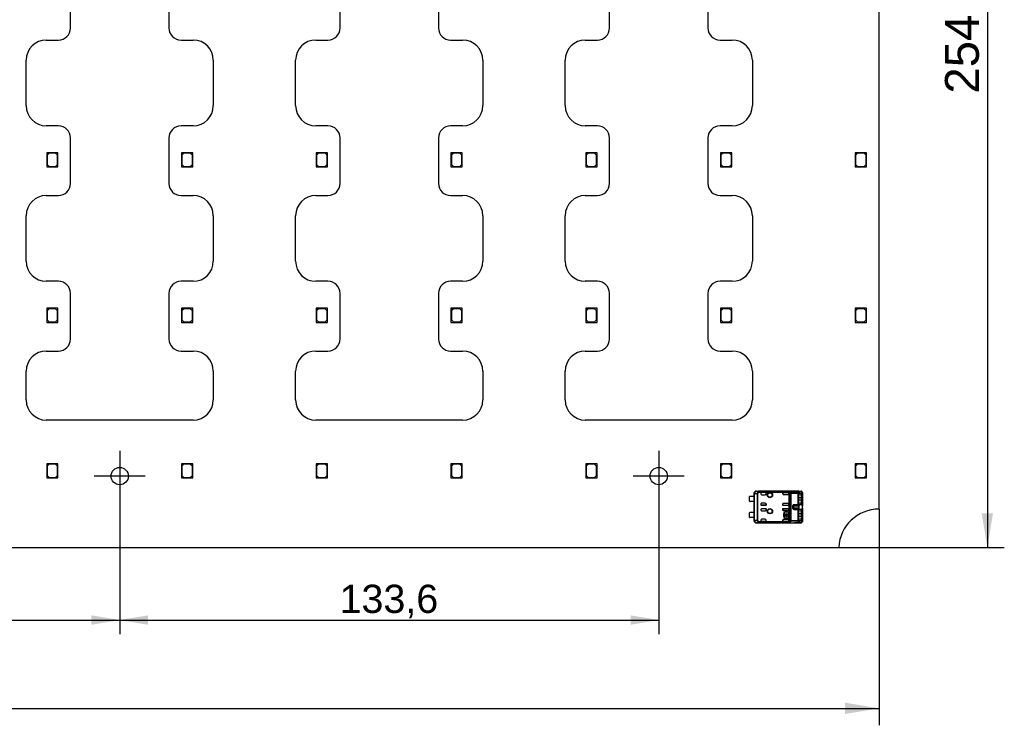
# Model space of a CAD drawing. Header units: millimetres. Extents: x 16 to 406, y 5 to 285.
# Tile 6 of 8: x 211 to 333, y 107 to 194. Entities that reach past the tile are written whole.
import ezdxf
from ezdxf.enums import TextEntityAlignment as Align
from ezdxf.lldxf.tags import DXFTag

# ---------------------------------------------------------------- set-up
doc = ezdxf.new("R2010")
doc.units = ezdxf.units.MM
doc.layers.add('Default', color=7, linetype='Continuous')
doc.layers.add('RECLED_510X255MM', color=7, linetype='Continuous')
doc.styles.add('SEACAD_Arial', font='arial.ttf')
tags = doc.linetypes.add('CENTER2', pattern=[28.575, 19.05, -3.175, 3.175, -3.175]).pattern_tags.tags
tags[10:11] = [DXFTag(74, 4), DXFTag(75, 0), DXFTag(340, '0'), DXFTag(46, 0.0), DXFTag(50, 0.0), DXFTag(44, 0.0), DXFTag(45, 0.0)]
tags[8:9] = [DXFTag(74, 4), DXFTag(75, 0), DXFTag(340, '0'), DXFTag(46, 0.0), DXFTag(50, 0.0), DXFTag(44, 0.0), DXFTag(45, 0.0)]
tags[6:7] = [DXFTag(74, 4), DXFTag(75, 0), DXFTag(340, '0'), DXFTag(46, 0.0), DXFTag(50, 0.0), DXFTag(44, 0.0), DXFTag(45, 0.0)]
tags[4:5] = [DXFTag(74, 4), DXFTag(75, 0), DXFTag(340, '0'), DXFTag(46, 0.0), DXFTag(50, 0.0), DXFTag(44, 0.0), DXFTag(45, 0.0)]
doc.dimstyles.new('ISO', dxfattribs={"dimtxt": 3.5, "dimasz": 3.5, "dimexe": 1.75, "dimexo": 0, "dimgap": 0.875, "dimtad": 1, "dimlfac": 2, "dimtxsty": 'SEACAD_Arial', "dimblk1": '_SE_FILLED', "dimblk2": '_SE_FILLED', "dimsah": 1, "dimcen": 1.75, "dimadec": 0, "dimazin": 0, "dimtfac": 0.5, "dimtdec": 3, "dimtmove": 0, "dimatfit": 3, "dimfxl": 1, "dimarcsym": 0})

# ---------------------------------------------------------------- blocks, each defined once
blk = doc.blocks.new('SEANNOT_GROUP10')
at = {"layer": 'Default', "color": 7, "linetype": 'CENTER2'}
for p, q in [((223.69, 140.99), (223.69, 134.69)), ((226.84, 137.84), (220.54, 137.84))]:
    blk.add_line(p, q, dxfattribs=at)
blk = doc.blocks.new('SEANNOT_GROUP11')
at = {"layer": 'Default', "color": 7, "linetype": 'CENTER2'}
for p, q in [((290.49, 140.99), (290.49, 134.69)), ((293.64, 137.84), (287.34, 137.84))]:
    blk.add_line(p, q, dxfattribs=at)
blk = doc.blocks.new('SE1')
at = {"layer": 'RECLED_510X255MM', "color": 7, "linetype": 'Continuous'}
for p, q in [((317.79, 133.76), (317.79, 254.76)), ((217.59, 193.38), (217.59, 199.02)), ((229.79, 199.02), (229.79, 193.38)), ((250.99, 193.38), (250.99, 199.02)), ((263.19, 199.02), (263.19, 193.38)), ((284.39, 193.38), (284.39, 199.02)), ((296.59, 199.02), (296.59, 193.38)), ((214.59, 191.88), (216.09, 191.88)), ((231.29, 191.88), (232.79, 191.88)), ((247.99, 191.88), (249.49, 191.88)), ((264.69, 191.88), (266.19, 191.88)), ((281.39, 191.88), (282.89, 191.88)), ((298.09, 191.88), (299.59, 191.88)), ((212.09, 183.75), (212.09, 189.38)), ((235.29, 189.38), (235.29, 183.75)), ((245.49, 183.75), (245.49, 189.38)), ((268.69, 189.38), (268.69, 183.75)), ((278.89, 183.75), (278.89, 189.38)), ((302.09, 189.38), (302.09, 183.75)), ((216.09, 181.25), (214.59, 181.25)), ((232.79, 181.25), (231.29, 181.25)), ((249.49, 181.25), (247.99, 181.25)), ((266.19, 181.25), (264.69, 181.25)), ((282.89, 181.25), (281.39, 181.25)), ((299.59, 181.25), (298.09, 181.25)), ((217.59, 174.11), (217.59, 179.75)), ((229.79, 179.75), (229.79, 174.11)), ((250.99, 174.11), (250.99, 179.75)), ((263.19, 179.75), (263.19, 174.11)), ((284.39, 174.11), (284.39, 179.75)), ((296.59, 179.75), (296.59, 174.11)), ((214.89, 177.91), (214.64, 177.91)), ((214.64, 177.91), (214.64, 177.66)), ((214.64, 177.66), (214.89, 177.91)), ((214.64, 177.66), (214.64, 176.16)), ((214.94, 177.86), (214.69, 177.61)), ((214.69, 177.61), (214.69, 176.46)), ((216.04, 177.91), (214.89, 177.91)), ((215.74, 177.86), (214.94, 177.86)), ((215.99, 177.61), (215.74, 177.86)), ((215.99, 176.46), (215.99, 177.61)), ((216.04, 176.16), (216.04, 177.91)), ((231.59, 177.91), (231.34, 177.91)), ((231.34, 177.91), (231.34, 177.66)), ((231.34, 177.66), (231.59, 177.91)), ((231.34, 177.66), (231.34, 176.16)), ((231.64, 177.86), (231.39, 177.61)), ((231.39, 177.61), (231.39, 176.46)), ((232.74, 177.91), (231.59, 177.91)), ((232.44, 177.86), (231.64, 177.86)), ((232.69, 177.61), (232.44, 177.86)), ((232.69, 176.46), (232.69, 177.61)), ((232.74, 176.16), (232.74, 177.91)), ((248.29, 177.91), (248.04, 177.91)), ((248.04, 177.91), (248.04, 177.66)), ((248.04, 177.66), (248.29, 177.91)), ((248.04, 177.66), (248.04, 176.16)), ((248.34, 177.86), (248.09, 177.61)), ((248.09, 177.61), (248.09, 176.46)), ((249.44, 177.91), (248.29, 177.91)), ((249.14, 177.86), (248.34, 177.86)), ((249.39, 177.61), (249.14, 177.86)), ((249.39, 176.46), (249.39, 177.61)), ((249.44, 176.16), (249.44, 177.91)), ((264.99, 177.91), (264.74, 177.91)), ((264.74, 177.91), (264.74, 177.66)), ((264.74, 177.66), (264.99, 177.91)), ((264.74, 177.66), (264.74, 176.16)), ((265.04, 177.86), (264.79, 177.61)), ((264.79, 177.61), (264.79, 176.46)), ((266.14, 177.91), (264.99, 177.91)), ((265.84, 177.86), (265.04, 177.86)), ((266.09, 177.61), (265.84, 177.86)), ((266.09, 176.46), (266.09, 177.61)), ((266.14, 176.16), (266.14, 177.91)), ((281.69, 177.91), (281.44, 177.91)), ((281.44, 177.91), (281.44, 177.66)), ((281.44, 177.66), (281.69, 177.91)), ((281.44, 177.66), (281.44, 176.16)), ((281.74, 177.86), (281.49, 177.61)), ((281.49, 177.61), (281.49, 176.46)), ((282.84, 177.91), (281.69, 177.91)), ((282.54, 177.86), (281.74, 177.86)), ((282.79, 177.61), (282.54, 177.86)), ((282.79, 176.46), (282.79, 177.61)), ((282.84, 176.16), (282.84, 177.91)), ((298.39, 177.91), (298.14, 177.91)), ((298.14, 177.91), (298.14, 177.66)), ((298.14, 177.66), (298.39, 177.91)), ((298.14, 177.66), (298.14, 176.16)), ((298.44, 177.86), (298.19, 177.61)), ((298.19, 177.61), (298.19, 176.46)), ((299.54, 177.91), (298.39, 177.91)), ((299.24, 177.86), (298.44, 177.86)), ((299.49, 177.61), (299.24, 177.86)), ((299.49, 176.46), (299.49, 177.61)), ((299.54, 176.16), (299.54, 177.91)), ((315.09, 177.91), (314.84, 177.91)), ((314.84, 177.91), (314.84, 177.66)), ((314.84, 177.66), (315.09, 177.91)), ((314.84, 177.66), (314.84, 176.16)), ((315.14, 177.86), (314.89, 177.61)), ((314.89, 177.61), (314.89, 176.46)), ((316.24, 177.91), (315.09, 177.91)), ((315.94, 177.86), (315.14, 177.86)), ((316.19, 177.61), (315.94, 177.86)), ((316.19, 176.46), (316.19, 177.61)), ((316.24, 176.16), (316.24, 177.91)), ((214.64, 176.16), (216.04, 176.16)), ((214.69, 176.46), (214.94, 176.21)), ((214.94, 176.21), (215.74, 176.21)), ((215.74, 176.21), (215.99, 176.46)), ((231.34, 176.16), (232.74, 176.16)), ((231.39, 176.46), (231.64, 176.21)), ((231.64, 176.21), (232.44, 176.21)), ((232.44, 176.21), (232.69, 176.46)), ((248.04, 176.16), (249.44, 176.16)), ((248.09, 176.46), (248.34, 176.21)), ((248.34, 176.21), (249.14, 176.21)), ((249.14, 176.21), (249.39, 176.46)), ((264.74, 176.16), (266.14, 176.16)), ((264.79, 176.46), (265.04, 176.21)), ((265.04, 176.21), (265.84, 176.21)), ((265.84, 176.21), (266.09, 176.46)), ((281.44, 176.16), (282.84, 176.16)), ((281.49, 176.46), (281.74, 176.21)), ((281.74, 176.21), (282.54, 176.21)), ((282.54, 176.21), (282.79, 176.46)), ((298.14, 176.16), (299.54, 176.16)), ((298.19, 176.46), (298.44, 176.21)), ((298.44, 176.21), (299.24, 176.21)), ((299.24, 176.21), (299.49, 176.46)), ((314.84, 176.16), (316.24, 176.16)), ((314.89, 176.46), (315.14, 176.21)), ((315.14, 176.21), (315.94, 176.21)), ((315.94, 176.21), (316.19, 176.46)), ((214.59, 172.61), (216.09, 172.61)), ((231.29, 172.61), (232.79, 172.61)), ((247.99, 172.61), (249.49, 172.61)), ((264.69, 172.61), (266.19, 172.61)), ((281.39, 172.61), (282.89, 172.61)), ((298.09, 172.61), (299.59, 172.61)), ((212.09, 164.48), (212.09, 170.11)), ((235.29, 170.11), (235.29, 164.48)), ((245.49, 164.48), (245.49, 170.11)), ((268.69, 170.11), (268.69, 164.48)), ((278.89, 164.48), (278.89, 170.11)), ((302.09, 170.11), (302.09, 164.48)), ((216.09, 161.98), (214.59, 161.98)), ((232.79, 161.98), (231.29, 161.98)), ((249.49, 161.98), (247.99, 161.98)), ((266.19, 161.98), (264.69, 161.98)), ((282.89, 161.98), (281.39, 161.98)), ((299.59, 161.98), (298.09, 161.98)), ((217.59, 154.84), (217.59, 160.48)), ((229.79, 160.48), (229.79, 154.84)), ((250.99, 154.84), (250.99, 160.48)), ((263.19, 160.48), (263.19, 154.84)), ((284.39, 154.84), (284.39, 160.48)), ((296.59, 160.48), (296.59, 154.84)), ((214.89, 158.64), (214.64, 158.64)), ((214.64, 158.64), (214.64, 158.39)), ((214.64, 158.39), (214.89, 158.64)), ((216.04, 158.64), (214.89, 158.64)), ((216.04, 156.89), (216.04, 158.64)), ((231.59, 158.64), (231.34, 158.64)), ((231.34, 158.64), (231.34, 158.39)), ((231.34, 158.39), (231.59, 158.64)), ((232.74, 158.64), (231.59, 158.64)), ((232.74, 156.89), (232.74, 158.64)), ((248.29, 158.64), (248.04, 158.64)), ((248.04, 158.64), (248.04, 158.39)), ((248.04, 158.39), (248.29, 158.64)), ((249.44, 158.64), (248.29, 158.64)), ((249.44, 156.89), (249.44, 158.64)), ((264.99, 158.64), (264.74, 158.64)), ((264.74, 158.64), (264.74, 158.39)), ((264.74, 158.39), (264.99, 158.64)), ((266.14, 158.64), (264.99, 158.64)), ((266.14, 156.89), (266.14, 158.64)), ((281.69, 158.64), (281.44, 158.64)), ((281.44, 158.64), (281.44, 158.39)), ((281.44, 158.39), (281.69, 158.64)), ((282.84, 158.64), (281.69, 158.64)), ((282.84, 156.89), (282.84, 158.64)), ((298.39, 158.64), (298.14, 158.64)), ((298.14, 158.64), (298.14, 158.39)), ((298.14, 158.39), (298.39, 158.64)), ((299.54, 158.64), (298.39, 158.64)), ((299.54, 156.89), (299.54, 158.64)), ((315.09, 158.64), (314.84, 158.64)), ((314.84, 158.64), (314.84, 158.39)), ((314.84, 158.39), (315.09, 158.64)), ((316.24, 158.64), (315.09, 158.64)), ((316.24, 156.89), (316.24, 158.64)), ((214.64, 158.39), (214.64, 156.89)), ((214.94, 158.59), (214.69, 158.34)), ((214.69, 158.34), (214.69, 157.19)), ((215.74, 158.59), (214.94, 158.59)), ((215.99, 158.34), (215.74, 158.59)), ((215.99, 157.19), (215.99, 158.34)), ((231.34, 158.39), (231.34, 156.89)), ((231.64, 158.59), (231.39, 158.34)), ((231.39, 158.34), (231.39, 157.19)), ((232.44, 158.59), (231.64, 158.59)), ((232.69, 158.34), (232.44, 158.59)), ((232.69, 157.19), (232.69, 158.34)), ((248.04, 158.39), (248.04, 156.89)), ((248.34, 158.59), (248.09, 158.34)), ((248.09, 158.34), (248.09, 157.19)), ((249.14, 158.59), (248.34, 158.59)), ((249.39, 158.34), (249.14, 158.59)), ((249.39, 157.19), (249.39, 158.34)), ((264.74, 158.39), (264.74, 156.89)), ((265.04, 158.59), (264.79, 158.34)), ((264.79, 158.34), (264.79, 157.19)), ((265.84, 158.59), (265.04, 158.59)), ((266.09, 158.34), (265.84, 158.59)), ((266.09, 157.19), (266.09, 158.34)), ((281.44, 158.39), (281.44, 156.89)), ((281.74, 158.59), (281.49, 158.34)), ((281.49, 158.34), (281.49, 157.19)), ((282.54, 158.59), (281.74, 158.59)), ((282.79, 158.34), (282.54, 158.59)), ((282.79, 157.19), (282.79, 158.34)), ((298.14, 158.39), (298.14, 156.89)), ((298.44, 158.59), (298.19, 158.34)), ((298.19, 158.34), (298.19, 157.19)), ((299.24, 158.59), (298.44, 158.59)), ((299.49, 158.34), (299.24, 158.59)), ((299.49, 157.19), (299.49, 158.34)), ((314.84, 158.39), (314.84, 156.89)), ((315.14, 158.59), (314.89, 158.34)), ((314.89, 158.34), (314.89, 157.19)), ((315.94, 158.59), (315.14, 158.59)), ((316.19, 158.34), (315.94, 158.59)), ((316.19, 157.19), (316.19, 158.34)), ((214.64, 156.89), (216.04, 156.89)), ((214.69, 157.19), (214.94, 156.94)), ((214.94, 156.94), (215.74, 156.94)), ((215.74, 156.94), (215.99, 157.19)), ((231.34, 156.89), (232.74, 156.89)), ((231.39, 157.19), (231.64, 156.94)), ((231.64, 156.94), (232.44, 156.94)), ((232.44, 156.94), (232.69, 157.19)), ((248.04, 156.89), (249.44, 156.89)), ((248.09, 157.19), (248.34, 156.94)), ((248.34, 156.94), (249.14, 156.94)), ((249.14, 156.94), (249.39, 157.19)), ((264.74, 156.89), (266.14, 156.89)), ((264.79, 157.19), (265.04, 156.94)), ((265.04, 156.94), (265.84, 156.94)), ((265.84, 156.94), (266.09, 157.19)), ((281.44, 156.89), (282.84, 156.89)), ((281.49, 157.19), (281.74, 156.94)), ((281.74, 156.94), (282.54, 156.94)), ((282.54, 156.94), (282.79, 157.19)), ((298.14, 156.89), (299.54, 156.89)), ((298.19, 157.19), (298.44, 156.94)), ((298.44, 156.94), (299.24, 156.94)), ((299.24, 156.94), (299.49, 157.19)), ((314.84, 156.89), (316.24, 156.89)), ((314.89, 157.19), (315.14, 156.94)), ((315.14, 156.94), (315.94, 156.94)), ((315.94, 156.94), (316.19, 157.19)), ((214.59, 153.34), (216.09, 153.34)), ((231.29, 153.34), (232.79, 153.34)), ((247.99, 153.34), (249.49, 153.34)), ((264.69, 153.34), (266.19, 153.34)), ((281.39, 153.34), (282.89, 153.34)), ((298.09, 153.34), (299.59, 153.34)), ((212.09, 147.28), (212.09, 150.84)), ((235.29, 150.84), (235.29, 147.28)), ((245.49, 147.28), (245.49, 150.84)), ((268.69, 150.84), (268.69, 147.28)), ((278.89, 147.28), (278.89, 150.84)), ((302.09, 150.84), (302.09, 147.28)), ((232.79, 144.78), (214.59, 144.78)), ((266.19, 144.78), (247.99, 144.78)), ((299.59, 144.78), (281.39, 144.78)), ((214.89, 139.37), (214.64, 139.37)), ((214.64, 139.37), (214.64, 139.12)), ((214.64, 139.12), (214.89, 139.37)), ((214.64, 139.12), (214.64, 137.62)), ((214.94, 139.32), (214.69, 139.07)), ((216.04, 139.37), (214.89, 139.37)), ((215.74, 139.32), (214.94, 139.32)), ((215.99, 139.07), (215.74, 139.32)), ((216.04, 137.62), (216.04, 139.37)), ((231.59, 139.37), (231.34, 139.37)), ((231.34, 139.37), (231.34, 139.12)), ((231.34, 139.12), (231.59, 139.37)), ((231.34, 139.12), (231.34, 137.62)), ((231.64, 139.32), (231.39, 139.07)), ((232.74, 139.37), (231.59, 139.37)), ((232.44, 139.32), (231.64, 139.32)), ((232.69, 139.07), (232.44, 139.32)), ((232.74, 137.62), (232.74, 139.37)), ((248.29, 139.37), (248.04, 139.37)), ((248.04, 139.37), (248.04, 139.12)), ((248.04, 139.12), (248.29, 139.37)), ((248.04, 139.12), (248.04, 137.62)), ((248.34, 139.32), (248.09, 139.07)), ((249.44, 139.37), (248.29, 139.37)), ((249.14, 139.32), (248.34, 139.32)), ((249.39, 139.07), (249.14, 139.32)), ((249.44, 137.62), (249.44, 139.37)), ((264.99, 139.37), (264.74, 139.37)), ((264.74, 139.37), (264.74, 139.12)), ((264.74, 139.12), (264.99, 139.37)), ((264.74, 139.12), (264.74, 137.62)), ((265.04, 139.32), (264.79, 139.07)), ((266.14, 139.37), (264.99, 139.37)), ((265.84, 139.32), (265.04, 139.32)), ((266.09, 139.07), (265.84, 139.32)), ((266.14, 137.62), (266.14, 139.37)), ((281.69, 139.37), (281.44, 139.37)), ((281.44, 139.37), (281.44, 139.12)), ((281.44, 139.12), (281.69, 139.37)), ((281.44, 139.12), (281.44, 137.62)), ((281.74, 139.32), (281.49, 139.07)), ((282.84, 139.37), (281.69, 139.37)), ((282.54, 139.32), (281.74, 139.32)), ((282.79, 139.07), (282.54, 139.32)), ((282.84, 137.62), (282.84, 139.37)), ((298.39, 139.37), (298.14, 139.37)), ((298.14, 139.37), (298.14, 139.12)), ((298.14, 139.12), (298.39, 139.37)), ((298.14, 139.12), (298.14, 137.62)), ((298.44, 139.32), (298.19, 139.07)), ((299.54, 139.37), (298.39, 139.37)), ((299.24, 139.32), (298.44, 139.32)), ((299.49, 139.07), (299.24, 139.32)), ((299.54, 137.62), (299.54, 139.37)), ((315.09, 139.37), (314.84, 139.37)), ((314.84, 139.37), (314.84, 139.12)), ((314.84, 139.12), (315.09, 139.37)), ((314.84, 139.12), (314.84, 137.62)), ((315.14, 139.32), (314.89, 139.07)), ((316.24, 139.37), (315.09, 139.37)), ((315.94, 139.32), (315.14, 139.32)), ((316.19, 139.07), (315.94, 139.32)), ((316.24, 137.62), (316.24, 139.37)), ((214.69, 139.07), (214.69, 137.92)), ((214.69, 137.92), (214.94, 137.67)), ((215.74, 137.67), (215.99, 137.92)), ((215.99, 137.92), (215.99, 139.07)), ((231.39, 139.07), (231.39, 137.92)), ((231.39, 137.92), (231.64, 137.67)), ((232.44, 137.67), (232.69, 137.92)), ((232.69, 137.92), (232.69, 139.07)), ((248.09, 139.07), (248.09, 137.92)), ((248.09, 137.92), (248.34, 137.67)), ((249.14, 137.67), (249.39, 137.92)), ((249.39, 137.92), (249.39, 139.07)), ((264.79, 139.07), (264.79, 137.92)), ((264.79, 137.92), (265.04, 137.67)), ((265.84, 137.67), (266.09, 137.92)), ((266.09, 137.92), (266.09, 139.07)), ((281.49, 139.07), (281.49, 137.92)), ((281.49, 137.92), (281.74, 137.67)), ((282.54, 137.67), (282.79, 137.92)), ((282.79, 137.92), (282.79, 139.07)), ((298.19, 139.07), (298.19, 137.92)), ((298.19, 137.92), (298.44, 137.67)), ((299.24, 137.67), (299.49, 137.92)), ((299.49, 137.92), (299.49, 139.07)), ((314.89, 139.07), (314.89, 137.92)), ((314.89, 137.92), (315.14, 137.67)), ((315.94, 137.67), (316.19, 137.92)), ((316.19, 137.92), (316.19, 139.07)), ((214.64, 137.62), (216.04, 137.62)), ((214.94, 137.67), (215.74, 137.67)), ((231.34, 137.62), (232.74, 137.62)), ((231.64, 137.67), (232.44, 137.67)), ((248.04, 137.62), (249.44, 137.62)), ((248.34, 137.67), (249.14, 137.67)), ((264.74, 137.62), (266.14, 137.62)), ((265.04, 137.67), (265.84, 137.67)), ((281.44, 137.62), (282.84, 137.62)), ((281.74, 137.67), (282.54, 137.67)), ((298.14, 137.62), (299.54, 137.62)), ((298.44, 137.67), (299.24, 137.67)), ((314.84, 137.62), (316.24, 137.62)), ((315.14, 137.67), (315.94, 137.67)), ((302.29, 135.69), (302.29, 135.32)), ((302.29, 135.69), (302.3, 135.69)), ((302.3, 135.69), (302.3, 135.68)), ((302.3, 135.68), (302.37, 135.68)), ((302.3, 135.68), (302.3, 132.34)), ((302.3, 135.68), (302.3, 135.68)), ((302.37, 135.68), (302.68, 135.67)), ((302.37, 132.34), (302.37, 135.68)), ((302.59, 135.99), (307.32, 135.99)), ((302.6, 135.98), (302.59, 135.99)), ((302.6, 135.98), (302.94, 135.97)), ((302.68, 135.67), (302.76, 135.67)), ((302.68, 135.67), (302.68, 132.35)), ((302.76, 132.35), (302.76, 135.67)), ((302.83, 135.92), (302.87, 135.84)), ((302.83, 135.92), (302.83, 135.92)), ((306.64, 135.93), (302.87, 135.93)), ((302.87, 135.84), (302.87, 135.93)), ((302.87, 135.84), (306.61, 135.84)), ((307.83, 135.97), (302.94, 135.97)), ((302.94, 135.97), (307.83, 135.97)), ((302.94, 135.97), (302.94, 135.97)), ((303.14, 135.69), (303.14, 135.64)), ((303.79, 135.79), (303.24, 135.79)), ((303.24, 135.79), (303.24, 135.79)), ((303.79, 135.79), (303.24, 135.79)), ((303.24, 135.54), (303.69, 135.54)), ((303.79, 135.64), (303.79, 135.79)), ((303.79, 135.64), (303.79, 135.79)), ((303.79, 135.79), (303.79, 135.79)), ((303.79, 135.64), (303.79, 135.64)), ((305.84, 135.79), (306.51, 135.79)), ((305.85, 135.79), (305.84, 135.79)), ((305.84, 135.79), (305.84, 135.67)), ((305.85, 135.66), (305.84, 135.67)), ((306.51, 135.79), (305.85, 135.79)), ((305.85, 135.79), (305.85, 135.66)), ((305.94, 135.57), (306.51, 135.57)), ((306.51, 135.79), (306.51, 135.79)), ((306.61, 135.83), (306.61, 135.69)), ((306.61, 135.67), (306.61, 135.69)), ((306.61, 135.67), (306.61, 134.36)), ((306.81, 135.83), (306.64, 135.93)), ((306.75, 135.76), (306.75, 132.26)), ((306.92, 135.72), (306.92, 135.78)), ((307.74, 135.78), (306.92, 135.78)), ((306.92, 132.3), (306.92, 135.72)), ((306.92, 135.72), (307.74, 135.72)), ((307.32, 135.99), (307.32, 135.98)), ((307.32, 135.98), (307.32, 135.98)), ((307.32, 135.98), (308.12, 135.98)), ((307.78, 135.89), (307.74, 135.78)), ((307.74, 135.78), (307.74, 135.72)), ((307.74, 135.72), (307.84, 135.72)), ((307.74, 135.72), (307.74, 134.3)), ((307.83, 135.97), (307.78, 135.89)), ((307.83, 135.97), (308.12, 135.98)), ((307.83, 135.97), (307.83, 135.97)), ((307.84, 134.3), (307.84, 135.72)), ((307.98, 135.69), (307.9, 135.69)), ((308.22, 135.88), (307.93, 135.87)), ((307.96, 135.74), (308.12, 135.74)), ((308.12, 135.74), (307.98, 135.69)), ((308.17, 135.96), (308.12, 135.98)), ((308.26, 135.58), (308.12, 135.55)), ((308.17, 135.96), (308.18, 135.96)), ((308.26, 135.86), (308.26, 135.58)), ((308.29, 135.78), (308.29, 135.41)), ((301.74, 134.72), (301.74, 135.3)), ((302.3, 135.32), (301.82, 135.32)), ((302.3, 134.7), (301.82, 134.7)), ((302.29, 134.7), (302.29, 133.32)), ((302.3, 134.7), (302.3, 135.32)), ((303.14, 134.39), (303.14, 134.33)), ((303.69, 134.49), (303.24, 134.49)), ((303.79, 134.23), (303.24, 134.23)), ((303.24, 134.23), (303.79, 134.23)), ((303.24, 134.23), (303.24, 134.23)), ((303.79, 134.39), (303.79, 134.39)), ((303.79, 134.39), (303.79, 134.23)), ((303.79, 134.23), (303.79, 134.39)), ((303.79, 134.23), (303.79, 134.23)), ((305.85, 134.36), (305.84, 134.36)), ((305.84, 134.36), (305.84, 134.23)), ((305.85, 134.23), (305.84, 134.23)), ((305.84, 134.23), (306.51, 134.23)), ((305.85, 134.23), (305.85, 134.36)), ((305.85, 134.23), (306.51, 134.23)), ((306.51, 134.46), (305.94, 134.46)), ((306.51, 134.23), (306.51, 134.23)), ((306.61, 134.33), (306.61, 134.36)), ((306.61, 134.33), (306.61, 133.69)), ((307.74, 134.3), (307.24, 134.3)), ((307.24, 134.24), (307.24, 134.3)), ((307.24, 134.24), (307.74, 134.24)), ((307.24, 134.13), (307.24, 134.24)), ((307.74, 134.3), (307.74, 134.24)), ((307.84, 134.3), (307.74, 134.3)), ((307.74, 134.24), (307.78, 134.13)), ((307.85, 134.59), (307.85, 135.44)), ((307.85, 135.19), (308.14, 135.19)), ((308.14, 134.84), (307.85, 134.84)), ((307.9, 134.33), (307.98, 134.33)), ((308.12, 134.28), (307.96, 134.28)), ((307.98, 134.33), (308.12, 134.28)), ((308.26, 134.44), (308.12, 134.48)), ((308.14, 135.39), (308.29, 135.41)), ((308.14, 135.39), (308.14, 135.19)), ((308.14, 135.19), (308.29, 135.19)), ((308.14, 135.19), (308.14, 134.84)), ((308.29, 134.84), (308.14, 134.84)), ((308.14, 134.84), (308.14, 134.64)), ((308.29, 134.62), (308.14, 134.64)), ((308.26, 134.44), (308.26, 133.58)), ((308.29, 135.41), (308.29, 135.19)), ((308.29, 135.19), (308.29, 134.84)), ((308.29, 134.84), (308.29, 134.62)), ((308.29, 134.62), (308.29, 134.22)), ((308.29, 134.19), (308.29, 134.24)), ((308.29, 134.21), (308.29, 134.22)), ((301.74, 132.72), (301.74, 133.3)), ((302.3, 133.32), (301.82, 133.32)), ((302.3, 132.7), (302.3, 133.32)), ((303.14, 133.69), (303.14, 133.64)), ((303.79, 133.79), (303.24, 133.79)), ((303.24, 133.79), (303.24, 133.79)), ((303.79, 133.79), (303.24, 133.79)), ((303.24, 133.54), (303.69, 133.54)), ((303.79, 133.79), (303.79, 133.79)), ((303.79, 133.79), (303.79, 133.64)), ((303.79, 133.64), (303.79, 133.79)), ((303.79, 133.64), (303.79, 133.64)), ((305.84, 133.79), (306.51, 133.79)), ((305.85, 133.79), (305.84, 133.79)), ((305.84, 133.79), (305.84, 133.67)), ((305.85, 133.66), (305.84, 133.67)), ((306.51, 133.79), (305.85, 133.79)), ((305.85, 133.66), (305.85, 133.79)), ((305.94, 133.57), (306.51, 133.57)), ((305.95, 133.16), (305.96, 133.16)), ((305.95, 133.16), (305.95, 132.86)), ((305.96, 133.16), (305.96, 132.86)), ((306.09, 133.26), (306.02, 133.26)), ((306.02, 133.26), (306.02, 132.77)), ((306.09, 133.05), (306.09, 133.26)), ((306.14, 133.05), (306.09, 133.05)), ((306.16, 133.36), (306.16, 133.37)), ((306.46, 133.37), (306.16, 133.37)), ((306.46, 133.36), (306.16, 133.36)), ((306.41, 133.05), (306.2, 133.05)), ((306.46, 133.37), (306.46, 133.36)), ((306.52, 133.05), (306.47, 133.05)), ((306.51, 133.79), (306.51, 133.79)), ((306.52, 132.98), (306.52, 133.05)), ((306.56, 133.26), (306.57, 133.26)), ((306.56, 132.76), (306.56, 133.26)), ((306.57, 132.76), (306.57, 133.26)), ((306.61, 133.67), (306.61, 133.69)), ((306.61, 133.67), (306.61, 132.36)), ((307.05, 134.08), (307.15, 134.07)), ((307.05, 134.08), (307.05, 133.94)), ((307.05, 133.94), (307.15, 133.95)), ((307.14, 134), (307.15, 134.07)), ((307.14, 134), (307.14, 134)), ((307.18, 133.84), (307.15, 133.95)), ((307.78, 134.13), (307.24, 134.13)), ((307.24, 133.89), (307.24, 134.13)), ((307.24, 133.89), (307.78, 133.89)), ((307.24, 133.78), (307.24, 133.89)), ((307.24, 133.72), (307.24, 133.78)), ((307.74, 133.78), (307.24, 133.78)), ((307.24, 133.72), (307.74, 133.72)), ((307.78, 133.89), (307.74, 133.78)), ((307.74, 133.78), (307.74, 133.72)), ((307.74, 133.72), (307.84, 133.72)), ((307.74, 133.72), (307.74, 132.3)), ((307.84, 132.3), (307.84, 133.72)), ((307.85, 132.59), (307.85, 133.44)), ((307.85, 133.19), (308.14, 133.19)), ((307.98, 133.69), (307.9, 133.69)), ((307.96, 133.74), (308.12, 133.74)), ((308.12, 133.74), (307.98, 133.69)), ((308.26, 133.58), (308.12, 133.55)), ((308.14, 133.39), (308.29, 133.41)), ((308.14, 133.39), (308.14, 133.19)), ((308.14, 133.19), (308.14, 132.84)), ((308.14, 133.19), (308.29, 133.19)), ((308.3, 133.78), (308.29, 133.84)), ((308.29, 133.8), (308.29, 133.81)), ((308.29, 133.8), (308.29, 133.41)), ((308.29, 133.41), (308.29, 133.19)), ((308.29, 133.19), (308.29, 132.84)), ((302.3, 132.7), (301.82, 132.7)), ((302.29, 132.7), (302.29, 132.34)), ((302.3, 132.34), (302.29, 132.34)), ((302.37, 132.34), (302.3, 132.34)), ((302.3, 132.34), (302.3, 132.34)), ((302.3, 132.34), (302.3, 132.34)), ((302.68, 132.35), (302.37, 132.34)), ((302.59, 132.04), (307.32, 132.04)), ((302.59, 132.04), (302.6, 132.04)), ((302.94, 132.05), (302.6, 132.04)), ((302.76, 132.35), (302.68, 132.35)), ((302.83, 132.1), (302.87, 132.18)), ((306.61, 132.18), (302.87, 132.18)), ((302.87, 132.09), (302.87, 132.18)), ((302.87, 132.09), (306.64, 132.09)), ((302.94, 132.05), (307.83, 132.05)), ((302.94, 132.05), (307.83, 132.05)), ((302.94, 132.05), (302.94, 132.05)), ((303.14, 132.39), (303.14, 132.33)), ((303.69, 132.49), (303.24, 132.49)), ((303.79, 132.23), (303.24, 132.23)), ((303.24, 132.23), (303.79, 132.23)), ((303.24, 132.23), (303.24, 132.23)), ((303.79, 132.23), (303.79, 132.39)), ((303.79, 132.39), (303.79, 132.39)), ((303.79, 132.23), (303.79, 132.39)), ((303.79, 132.23), (303.79, 132.23)), ((305.85, 132.36), (305.84, 132.36)), ((305.84, 132.36), (305.84, 132.23)), ((305.85, 132.23), (305.84, 132.23)), ((305.84, 132.23), (306.51, 132.23)), ((305.85, 132.36), (305.85, 132.23)), ((306.51, 132.23), (305.85, 132.23)), ((306.51, 132.46), (305.94, 132.46)), ((305.96, 132.86), (305.95, 132.86)), ((306.02, 132.77), (306.09, 132.77)), ((306.09, 132.77), (306.09, 132.98)), ((306.09, 132.98), (306.14, 132.98)), ((306.16, 132.65), (306.16, 132.66)), ((306.16, 132.66), (306.46, 132.66)), ((306.16, 132.65), (306.46, 132.65)), ((306.2, 132.98), (306.41, 132.98)), ((306.26, 132.85), (306.26, 132.91)), ((306.34, 132.91), (306.34, 132.85)), ((306.46, 132.66), (306.46, 132.65)), ((306.47, 132.98), (306.52, 132.98)), ((306.51, 132.23), (306.51, 132.23)), ((306.57, 132.76), (306.56, 132.76)), ((306.61, 132.33), (306.61, 132.36)), ((306.61, 132.33), (306.61, 132.19)), ((306.61, 132.19), (306.75, 132.26)), ((306.61, 132.19), (306.61, 132.18)), ((306.64, 132.09), (306.81, 132.19)), ((307.74, 132.3), (306.92, 132.3)), ((307.74, 132.24), (306.92, 132.24)), ((308.12, 132.04), (307.32, 132.04)), ((307.32, 132.04), (307.32, 132.04)), ((307.32, 132.04), (307.32, 132.04)), ((307.32, 132.04), (308.12, 132.04)), ((307.74, 132.3), (307.74, 132.24)), ((307.84, 132.3), (307.74, 132.3)), ((307.74, 132.24), (307.78, 132.13)), ((307.78, 132.13), (307.83, 132.05)), ((308.12, 132.04), (307.83, 132.05)), ((307.83, 132.05), (307.83, 132.05)), ((308.14, 132.84), (307.85, 132.84)), ((307.9, 132.33), (307.98, 132.33)), ((307.93, 132.15), (308.22, 132.14)), ((308.12, 132.28), (307.96, 132.28)), ((307.98, 132.33), (308.12, 132.28)), ((308.12, 132.47), (308.26, 132.44)), ((308.29, 132.84), (308.14, 132.84)), ((308.14, 132.84), (308.14, 132.64)), ((308.29, 132.62), (308.14, 132.64)), ((308.26, 132.44), (308.26, 132.16)), ((308.29, 132.84), (308.29, 132.62)), ((308.29, 132.62), (308.29, 132.24)), ((67.79, 129.01), (312.8, 129.01))]:
    blk.add_line(p, q, dxfattribs=at)
for centre, radius in [((223.69, 137.84), 1.07), ((290.49, 137.84), 1.07), ((304.27, 135.49), 0.328), ((304.27, 135.49), 0.293), ((304.27, 135.49), 0.275), ((304.27, 135.49), 0.276), ((304.27, 133.49), 0.328), ((304.27, 133.49), 0.293), ((304.27, 133.49), 0.275), ((304.27, 133.49), 0.276)]:
    blk.add_circle(centre, radius, dxfattribs=at)
for centre, radius, start, end in [((216.09, 193.38), 1.5, 270, 0), ((231.29, 193.38), 1.5, 180, 270), ((249.49, 193.38), 1.5, 270, 0), ((264.69, 193.38), 1.5, 180, 270), ((282.89, 193.38), 1.5, 270, 0), ((298.09, 193.38), 1.5, 180, 270), ((214.59, 189.38), 2.5, 90, 180), ((232.79, 189.38), 2.5, 0, 90), ((247.99, 189.38), 2.5, 90, 180), ((266.19, 189.38), 2.5, 0, 90), ((281.39, 189.38), 2.5, 90, 180), ((299.59, 189.38), 2.5, 0, 90), ((214.59, 183.75), 2.5, 180, 270), ((232.79, 183.75), 2.5, 270, 0), ((247.99, 183.75), 2.5, 180, 270), ((266.19, 183.75), 2.5, 270, 0), ((281.39, 183.75), 2.5, 180, 270), ((299.59, 183.75), 2.5, 270, 0), ((216.09, 179.75), 1.5, 0, 90), ((231.29, 179.75), 1.5, 90, 180), ((249.49, 179.75), 1.5, 0, 90), ((264.69, 179.75), 1.5, 90, 180), ((282.89, 179.75), 1.5, 0, 90), ((298.09, 179.75), 1.5, 90, 180), ((216.09, 174.11), 1.5, 270, 0), ((231.29, 174.11), 1.5, 180, 270), ((249.49, 174.11), 1.5, 270, 0), ((264.69, 174.11), 1.5, 180, 270), ((282.89, 174.11), 1.5, 270, 0), ((298.09, 174.11), 1.5, 180, 270), ((214.59, 170.11), 2.5, 90, 180), ((232.79, 170.11), 2.5, 0, 90), ((247.99, 170.11), 2.5, 90, 180), ((266.19, 170.11), 2.5, 0, 90), ((281.39, 170.11), 2.5, 90, 180), ((299.59, 170.11), 2.5, 0, 90), ((214.59, 164.48), 2.5, 180, 270), ((232.79, 164.48), 2.5, 270, 0), ((247.99, 164.48), 2.5, 180, 270), ((266.19, 164.48), 2.5, 270, 0), ((281.39, 164.48), 2.5, 180, 270), ((299.59, 164.48), 2.5, 270, 0), ((216.09, 160.48), 1.5, 0, 90), ((231.29, 160.48), 1.5, 90, 180), ((249.49, 160.48), 1.5, 0, 90), ((264.69, 160.48), 1.5, 90, 180), ((282.89, 160.48), 1.5, 0, 90), ((298.09, 160.48), 1.5, 90, 180), ((216.09, 154.84), 1.5, 270, 0), ((231.29, 154.84), 1.5, 180, 270), ((249.49, 154.84), 1.5, 270, 0), ((264.69, 154.84), 1.5, 180, 270), ((282.89, 154.84), 1.5, 270, 0), ((298.09, 154.84), 1.5, 180, 270), ((214.59, 150.84), 2.5, 90, 180), ((232.79, 150.84), 2.5, 0, 90), ((247.99, 150.84), 2.5, 90, 180), ((266.19, 150.84), 2.5, 0, 90), ((281.39, 150.84), 2.5, 90, 180), ((299.59, 150.84), 2.5, 0, 90), ((214.59, 147.28), 2.5, 180, 270), ((232.79, 147.28), 2.5, 270, 0), ((247.99, 147.28), 2.5, 180, 270), ((266.19, 147.28), 2.5, 270, 0), ((281.39, 147.28), 2.5, 180, 270), ((299.59, 147.28), 2.5, 270, 0), ((302.6, 135.68), 0.3, 90.0028, 179.9956), ((302.98, 135.67), 0.293, 119.6882, 178.5299), ((302.87, 135.82), 0.108, 88.0096, 111.1921), ((303.24, 135.64), 0.1, 180, 270), ((306.37, 135.18), 0.693, 56.3254, 69.4867), ((306.92, 135.68), 0.187, 127.913, 156.1471), ((306.93, 136.13), 0.415, 245.0305, 269.3029), ((306.93, 135.96), 0.183, 227.7371, 266.9343), ((307.72, 135.64), 0.141, 32.619, 79.8251), ((307.75, 135.77), 0.131, 19.7209, 77.0461), ((307.81, 135.86), 0.116, 8.4261, 79.5337), ((308.29, 135.59), 0.467, 152.068, 164.238), ((308.03, 135.73), 0.173, 126.1412, 153.8287), ((308.12, 135.88), 0.0975, 358.4788, 87.9964), ((307.71, 135.41), 0.438, 356.9696, 18.1889), ((308.18, 135.87), 0.0837, 48.2038, 90.6773), ((308.18, 135.87), 0.0837, 351.8635, 48.2038), ((308.1, 135.8), 0.193, 358.9881, 44.8852), ((307.92, 135.43), 0.379, 356.0581, 23.3129), ((301.82, 135.2), 0.125, 90, 126.8699), ((301.82, 134.82), 0.125, 233.1301, 270), ((303.24, 134.39), 0.1, 90, 180), ((308.3, 134.43), 0.481, 195.8181, 206.9426), ((307.7, 134.61), 0.446, 341.95, 2.8787), ((307.91, 134.59), 0.389, 336.9466, 3.7081), ((301.82, 133.2), 0.125, 90, 126.8699), ((303.24, 133.64), 0.1, 180, 270), ((306.16, 133.16), 0.213, 90, 180), ((306.16, 133.16), 0.2, 90, 180), ((306.3, 133.01), 0.169, 11.3273, 168.6727), ((306.3, 133.01), 0.108, 17.7847, 162.2153), ((306.46, 133.26), 0.113, 0, 90), ((306.46, 133.26), 0.1, 0, 90), ((307.48, 133.99), 0.334, 178.6995, 185.8657), ((307.72, 133.64), 0.141, 32.5341, 79.9102), ((307.34, 134.01), 0.566, 338.7106, 21.2893), ((307.71, 133.41), 0.438, 356.9703, 18.1892), ((307.92, 133.43), 0.379, 356.0614, 23.3033), ((309.25, 134.01), 0.98, 168.3862, 191.5878), ((317.79, 128.76), 5, 90, 177.134), ((301.82, 132.82), 0.125, 233.1301, 270), ((302.6, 132.34), 0.3, 180.0044, 269.996), ((302.98, 132.35), 0.292, 181.3158, 240.3872), ((302.87, 132.2), 0.107, 249.1064, 272.5909), ((303.24, 132.39), 0.1, 90, 180), ((306.16, 132.86), 0.213, 180, 270), ((306.16, 132.86), 0.2, 180, 270), ((306.3, 133.01), 0.169, 191.3273, 255.7958), ((306.3, 133.01), 0.108, 197.7847, 247.568), ((306.3, 133.01), 0.108, 292.432, 342.2153), ((306.3, 133.01), 0.169, 284.2042, 348.6727), ((306.46, 132.76), 0.113, 270, 360), ((306.46, 132.76), 0.1, 270, 0), ((307.08, 132.28), 0.478, 192.2951, 203.607), ((306.93, 131.89), 0.411, 90.5918, 115.0741), ((306.92, 132.34), 0.188, 204.3667, 232.4529), ((306.93, 132.06), 0.181, 92.8433, 132.4838), ((333.98, 132.27), 27.06, 179.9287, 180.0618), ((307.75, 132.25), 0.126, 281.6608, 341.5601), ((307.81, 132.16), 0.116, 280.479, 351.5698), ((308.29, 132.43), 0.467, 195.7641, 207.9172), ((308.03, 132.29), 0.173, 206.1624, 233.8699), ((307.71, 132.61), 0.439, 341.8545, 2.9741), ((308.12, 132.14), 0.0975, 272.0127, 1.508), ((308.12, 132.22), 0.177, 270.5706, 312.5507), ((307.91, 132.59), 0.38, 336.7367, 3.8678), ((308.09, 132.23), 0.199, 324.9416, 1.2917)]:
    blk.add_arc(centre, radius, start, end, dxfattribs=at)
for centre, major_axis, ratio, start_param, end_param in [((302.59, 135.69), (0.212, -0.212), 0.999924, 2.35623, 3.926978), ((302.6, 135.68), (-0.003, -0.3), 0.766027, 3.155147, 4.721028), ((303.24, 135.69), (0, -0.1), 0.999994, 3.141593, 4.712375), ((303.24, 135.69), (0, -0.1), 0.999994, 3.141593, 4.712389), ((303.69, 135.64), (-0.1, 0), 0.999848, 1.570796, 3.141593), ((303.69, 135.64), (-0.1, 0), 0.999848, 1.570796, 3.141593), ((305.94, 135.67), (0.0707, -0.0707), 0.999695, 3.926839, 5.497939), ((305.95, 135.66), (0.0707, -0.0707), 0.999695, 3.926839, 4.712389), ((306.51, 135.69), (0, -0.1), 0.999994, 1.570796, 3.141593), ((306.51, 135.69), (0, -0.1), 0.999994, 1.570796, 3.141593), ((306.51, 135.67), (0, -0.1), 0.999848, 0, 1.570796), ((307.32, 135.69), (0, -0.3), 0.999962, 2.961768, 3.141593), ((307.83, 135.87), (0.0024, -0.1), 0.939661, 1.54827, 3.116187), ((308.22, 135.43), (0, -0.45), 0.34204, 2.840087, 3.150229), ((308.19, 135.78), (0.1, 0), 0.754543, 0.000116, 0.192292), ((303.24, 134.33), (0, 0.1), 0.999994, 1.570796, 3.141593), ((303.24, 134.33), (0, 0.1), 0.999994, 1.570796, 3.141593), ((303.69, 134.39), (-0.1, 0), 0.999848, 3.141593, 4.712389), ((303.69, 134.39), (-0.1, 0), 0.999848, 3.141593, 4.712389), ((305.94, 134.36), (0.0707, 0.0707), 0.999695, 0.785246, 2.356347), ((305.95, 134.36), (0.0707, 0.0707), 0.999695, 1.570796, 2.356348), ((306.51, 134.36), (0, 0.1), 0.999848, 4.712389, 6.283185), ((306.51, 134.33), (0, 0.1), 0.999994, 3.141593, 4.712389), ((306.51, 134.33), (0, 0.1), 0.999994, 3.141593, 4.712389), ((303.24, 133.69), (0, -0.1), 0.999994, 3.141593, 4.712389), ((303.24, 133.69), (0, -0.1), 0.999994, 3.141593, 4.712389), ((303.69, 133.64), (-0.1, 0), 0.999848, 1.570796, 3.141593), ((303.69, 133.64), (-0.1, 0), 0.999848, 1.570796, 3.141593), ((305.94, 133.67), (0.0707, -0.0707), 0.999695, 3.926839, 5.497939), ((305.95, 133.66), (0.0707, -0.0707), 0.999695, 3.926839, 4.712389), ((306.51, 133.69), (0, -0.1), 0.999994, 1.570796, 3.141593), ((306.51, 133.69), (0, -0.1), 0.999994, 1.570796, 3.141593), ((306.51, 133.67), (0, -0.1), 0.999848, 0, 1.570796), ((307.24, 134.05), (0.1, 0), 0.821429, 1.570796, 2.959078), ((307.24, 133.97), (-0.1, 0), 0.821429, 0.182514, 1.570796), ((307.96, 133.41), (0, 0.469), 0.34202, 0.576897, 0.859272), ((302.59, 132.34), (0.212, 0.212), 0.999924, 2.356207, 3.926956), ((302.6, 132.34), (0.003, -0.3), 0.766027, 4.703748, 6.269618), ((303.24, 132.33), (0, 0.1), 0.999994, 1.57081, 3.141593), ((303.24, 132.33), (0, 0.1), 0.999994, 1.570796, 3.141593), ((303.69, 132.39), (-0.1, 0), 0.999848, 3.141593, 4.712389), ((303.69, 132.39), (-0.1, 0), 0.999848, 3.141593, 4.712389), ((305.94, 132.36), (0.0707, 0.0707), 0.999695, 0.785246, 2.356347), ((305.95, 132.36), (0.0707, 0.0707), 0.999695, 1.570796, 2.350946), ((306.51, 132.36), (0, 0.1), 0.999848, 4.712389, 6.283185), ((306.51, 132.33), (0, 0.1), 0.999994, 3.141593, 4.712389), ((306.51, 132.33), (0, 0.1), 0.999994, 3.141593, 4.712389), ((307.32, 132.34), (0, -0.3), 0.999962, 0, 0.179473), ((307.83, 132.15), (-0.0024, -0.1), 0.939661, 0.025455, 1.593311), ((308.22, 132.59), (0, 0.451), 0.342128, 3.132841, 3.44236), ((308.17, 132.16), (-0.0672, 0.074), 0.8975, 3.141747, 4.028588)]:
    blk.add_ellipse(centre, major_axis=major_axis, ratio=ratio, start_param=start_param, end_param=end_param, dxfattribs=at)
for points in [[(302.87, 135.84), (302.85, 135.82), (302.81, 135.79), (302.77, 135.74), (302.76, 135.7), (302.76, 135.67)], [(307.98, 135.69), (308.04, 135.69), (308.09, 135.64), (308.12, 135.55)], [(308.26, 135.58), (308.23, 135.68), (308.18, 135.74), (308.12, 135.74)], [(308.26, 135.86), (308.29, 135.84), (308.29, 135.82), (308.29, 135.78)], [(308.12, 134.28), (308.18, 134.28), (308.23, 134.34), (308.26, 134.44)], [(307.98, 133.69), (308.04, 133.69), (308.09, 133.64), (308.12, 133.55)], [(308.26, 133.58), (308.23, 133.68), (308.18, 133.74), (308.12, 133.74)], [(302.76, 132.35), (302.76, 132.32), (302.77, 132.28), (302.81, 132.23), (302.85, 132.2), (302.87, 132.18)], [(308.12, 132.28), (308.18, 132.28), (308.23, 132.34), (308.26, 132.44)]]:
    blk.add_open_spline(points, degree=3, dxfattribs=at)
for points, knots in [([(302.94, 135.97), (302.93, 135.97), (302.92, 135.97), (302.89, 135.97), (302.87, 135.96), (302.85, 135.95), (302.84, 135.93), (302.83, 135.92)], [0, 0, 0, 0, 0.123686, 0.240987, 0.466051, 0.689819, 1, 1, 1, 1]), ([(302.87, 135.93), (302.88, 135.94), (302.88, 135.95), (302.89, 135.96), (302.9, 135.96), (302.91, 135.97), (302.92, 135.97), (302.93, 135.97), (302.94, 135.97), (302.94, 135.97)], [0, 0, 0, 0, 0.353429, 0.530263, 0.683411, 0.75311, 0.873266, 0.955093, 1, 1, 1, 1]), ([(306.64, 135.93), (306.64, 135.93), (306.64, 135.92), (306.63, 135.91), (306.62, 135.89), (306.62, 135.86), (306.61, 135.85), (306.61, 135.84)], [0, 0, 0, 0, 0.175403, 0.357983, 0.544597, 0.775548, 1, 1, 1, 1]), ([(307.96, 135.74), (307.93, 135.74), (307.9, 135.71), (307.86, 135.59), (307.85, 135.51), (307.85, 135.44)], [0, 0, 0, 0, 0.5, 0.5, 1, 1, 1, 1]), ([(307.24, 134.3), (307.24, 134.3), (307.23, 134.3), (307.2, 134.3), (307.17, 134.28), (307.14, 134.26), (307.11, 134.23), (307.08, 134.18), (307.06, 134.12), (307.05, 134.09), (307.05, 134.08)], [0, 0, 0, 0, 0.056652, 0.116321, 0.230247, 0.345135, 0.463529, 0.716921, 0.884866, 1, 1, 1, 1]), ([(307.15, 134.07), (307.15, 134.08), (307.15, 134.11), (307.16, 134.14), (307.18, 134.18), (307.2, 134.21), (307.22, 134.24), (307.24, 134.24), (307.24, 134.24)], [0, 0, 0, 0, 0.188407, 0.373088, 0.550067, 0.794939, 0.936019, 1, 1, 1, 1]), ([(307.84, 134.3), (307.83, 134.3), (307.83, 134.29), (307.82, 134.28), (307.81, 134.27), (307.8, 134.26), (307.77, 134.25), (307.75, 134.24), (307.74, 134.24)], [0, 0, 0, 0, 0.133935, 0.263383, 0.386541, 0.50129, 0.760904, 1, 1, 1, 1]), ([(307.85, 134.59), (307.85, 134.55), (307.85, 134.51), (307.86, 134.43), (307.87, 134.4), (307.89, 134.34), (307.9, 134.32), (307.93, 134.29), (307.94, 134.28), (307.96, 134.28)], [0, 0, 0, 0, 0.25, 0.25, 0.5, 0.5, 0.75, 0.75, 1, 1, 1, 1]), ([(308.12, 134.47), (308.12, 134.47), (308.11, 134.44), (308.09, 134.41), (308.06, 134.37), (308.02, 134.34), (308, 134.33), (307.98, 134.33)], [0, 0, 0, 0, 0.109056, 0.261245, 0.456772, 0.699528, 1, 1, 1, 1]), ([(307.05, 133.94), (307.05, 133.93), (307.06, 133.9), (307.08, 133.84), (307.11, 133.8), (307.14, 133.76), (307.17, 133.74), (307.2, 133.73), (307.23, 133.72), (307.24, 133.72), (307.24, 133.72)], [0, 0, 0, 0, 0.118388, 0.286106, 0.540821, 0.635906, 0.773287, 0.885828, 0.944421, 1, 1, 1, 1]), ([(307.24, 133.78), (307.23, 133.78), (307.22, 133.79), (307.2, 133.81), (307.19, 133.83), (307.18, 133.84)], [0, 0, 0, 0, 0.5, 0.5, 1, 1, 1, 1]), ([(307.78, 134.13), (307.78, 134.13), (307.78, 134.13), (307.79, 134.12), (307.8, 134.1), (307.8, 134.08), (307.81, 134.06), (307.81, 134.03), (307.82, 134.01), (307.81, 133.98), (307.81, 133.95), (307.8, 133.93), (307.79, 133.91), (307.78, 133.89), (307.78, 133.89), (307.78, 133.89)], [0, 0, 0, 0, 0.018639, 0.093645, 0.16976, 0.249072, 0.333882, 0.424193, 0.516729, 0.608534, 0.700173, 0.793629, 0.890181, 0.98946, 1, 1, 1, 1]), ([(307.96, 133.74), (307.93, 133.74), (307.9, 133.71), (307.86, 133.59), (307.85, 133.51), (307.85, 133.44)], [0, 0, 0, 0, 0.5, 0.5, 1, 1, 1, 1]), ([(302.83, 132.1), (302.84, 132.09), (302.84, 132.08), (302.86, 132.07), (302.87, 132.06), (302.9, 132.05), (302.93, 132.05), (302.94, 132.05)], [0, 0, 0, 0, 0.244203, 0.430096, 0.556096, 0.810244, 1, 1, 1, 1]), ([(302.94, 132.05), (302.93, 132.05), (302.92, 132.05), (302.91, 132.05), (302.9, 132.06), (302.89, 132.06), (302.88, 132.07), (302.88, 132.09), (302.87, 132.09)], [0, 0, 0, 0, 0.081163, 0.245806, 0.313517, 0.46868, 0.645871, 1, 1, 1, 1]), ([(307.84, 132.3), (307.83, 132.3), (307.83, 132.29), (307.82, 132.28), (307.81, 132.27), (307.79, 132.26), (307.77, 132.25), (307.75, 132.24), (307.74, 132.24)], [0, 0, 0, 0, 0.13579, 0.265959, 0.388532, 0.50132, 0.761436, 1, 1, 1, 1]), ([(307.85, 132.59), (307.85, 132.55), (307.85, 132.51), (307.86, 132.43), (307.87, 132.4), (307.89, 132.34), (307.9, 132.32), (307.93, 132.29), (307.94, 132.28), (307.96, 132.28)], [0, 0, 0, 0, 0.25, 0.25, 0.5, 0.5, 0.75, 0.75, 1, 1, 1, 1]), ([(308.12, 132.48), (308.12, 132.47), (308.11, 132.44), (308.09, 132.41), (308.06, 132.37), (308.02, 132.34), (308, 132.33), (307.98, 132.33)], [0, 0, 0, 0, 0.109121, 0.261342, 0.456869, 0.699594, 1, 1, 1, 1]), ([(308.29, 132.24), (308.29, 132.23), (308.29, 132.22), (308.29, 132.2), (308.28, 132.18), (308.28, 132.17), (308.27, 132.16), (308.26, 132.16)], [0, 0, 0, 0, 0.218084, 0.427442, 0.62782, 0.81886, 1, 1, 1, 1])]:
    blk.add_open_spline(points, degree=3, knots=knots, dxfattribs=at)
for points, weights in [([(307.87, 134.22), (307.86, 134.17), (307.82, 134.14), (307.78, 134.13)], [1.12804885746, 0.957322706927, 0.9573170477, 1.12803187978]), ([(307.78, 133.89), (307.82, 133.88), (307.86, 133.85), (307.87, 133.81)], [1.12803232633, 0.957318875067, 0.957322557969, 1.12804337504])]:
    blk.add_rational_spline(points, weights, degree=3, dxfattribs=at)
blk = doc.blocks.new('DMBLK8')
at = {"layer": 'Default', "linetype": 'Continuous'}
for points in [[(66.99, 108.36), (66.99, 109.76), (62.79, 109.06)], [(313.59, 108.36), (317.79, 109.06), (313.59, 109.76)]]:
    blk.add_hatch(color=7, dxfattribs=at).paths.add_polyline_path(points)
at = {"layer": 'Default', "color": 7, "linetype": 'Continuous'}
for p, q in [((62.79, 135.09), (62.79, 106.96)), ((317.79, 133.76), (317.79, 106.96)), ((62.79, 109.06), (317.79, 109.06))]:
    blk.add_line(p, q, dxfattribs=at)
at = {"layer": 'Default', "color": 7, "linetype": 'Continuous', "style": 'SEACAD_Arial'}
blk.add_text('510', height=4.2, dxfattribs=at).set_placement((185.36, 114.31), align=Align.TOP_LEFT)
blk = doc.blocks.new('_SE_FILLED')
at = {"color": 0}
blk.add_line((0, 0), (-1, 0), dxfattribs=at)
blk.add_solid([(0, 0), (-1, -0.1665), (-1, 0.1665), (0, 0)], dxfattribs=at)
blk = doc.blocks.new('DMBLK9')
at = {"layer": 'Default', "linetype": 'Continuous'}
for points in [[(331.91, 252.06), (331.21, 256.26), (330.51, 252.06)], [(331.91, 133.21), (330.51, 133.21), (331.21, 129.01)]]:
    blk.add_hatch(color=7, dxfattribs=at).paths.add_polyline_path(points)
at = {"layer": 'Default', "color": 7, "linetype": 'Continuous'}
for p, q in [((316.29, 256.26), (333.31, 256.26)), ((331.21, 256.26), (331.21, 129.01)), ((312.8, 129.01), (333.31, 129.01))]:
    blk.add_line(p, q, dxfattribs=at)
at = {"layer": 'Default', "color": 7, "linetype": 'Continuous', "style": 'SEACAD_Arial'}
blk.add_text('254,5', height=4.2, rotation=90, dxfattribs=at).set_placement((325.96, 185.24), align=Align.TOP_LEFT)
blk = doc.blocks.new('DMBLK17')
at = {"layer": 'Default', "linetype": 'Continuous'}
for points in [[(160.39, 119.42), (160.39, 120.58), (156.89, 120)], [(220.19, 119.42), (223.69, 120), (220.19, 120.58)]]:
    blk.add_hatch(color=7, dxfattribs=at).paths.add_polyline_path(points)
at = {"layer": 'Default', "color": 7, "linetype": 'Continuous'}
for p, q in [((156.89, 137.84), (156.89, 118.25)), ((223.69, 137.84), (223.69, 118.25)), ((156.89, 120), (223.69, 120))]:
    blk.add_line(p, q, dxfattribs=at)
at = {"layer": 'Default', "color": 7, "linetype": 'Continuous', "style": 'SEACAD_Arial'}
blk.add_text('133,6', height=3.5, dxfattribs=at).set_placement((184.13, 124.38), align=Align.TOP_LEFT)
blk = doc.blocks.new('DMBLK18')
at = {"layer": 'Default', "linetype": 'Continuous'}
for points in [[(227.19, 119.42), (227.19, 120.58), (223.69, 120)], [(286.99, 119.42), (290.49, 120), (286.99, 120.58)]]:
    blk.add_hatch(color=7, dxfattribs=at).paths.add_polyline_path(points)
at = {"layer": 'Default', "color": 7, "linetype": 'Continuous'}
for p, q in [((223.69, 137.84), (223.69, 118.25)), ((290.49, 137.84), (290.49, 118.25)), ((223.69, 120), (290.49, 120))]:
    blk.add_line(p, q, dxfattribs=at)
at = {"layer": 'Default', "color": 7, "linetype": 'Continuous', "style": 'SEACAD_Arial'}
blk.add_text('133,6', height=3.5, dxfattribs=at).set_placement((250.93, 124.38), align=Align.TOP_LEFT)

msp = doc.modelspace()

# ---------------------------------------------------------------- block references
at = {"layer": 'Default'}
for name in ['SE1', 'SEANNOT_GROUP10', 'SEANNOT_GROUP11']:
    msp.add_blockref(name, (0, 0), dxfattribs=at)

# ---------------------------------------------------------------- dimensions: what is measured, and where the dimension line sits
at = {"layer": 'Default', "color": 7, "linetype": 'Continuous'}
dim = msp.add_linear_dim(base=(331.2135, 129.0109), p1=(316.2941, 256.2609), p2=(312.8004, 129.0109), angle=90, text='\\A1;<>', dimstyle='ISO', override={"dimtxt": 4.2, "dimasz": 4.2, "dimexe": 2.1, "dimgap": 1.05, "dimcen": 2.1}, dxfattribs=at)
dim.commit()
dim.dimension.update_dxf_attribs({"geometry": 'DMBLK9', "text_midpoint": (331.2135, 192.6359), "dimtype": 160})
dim = msp.add_linear_dim(base=(317.7941, 109.0565), p1=(62.7941, 143.2792), p2=(317.7941, 133.7609), text='\\A1;<>', dimstyle='ISO', override={"dimtxt": 4.2, "dimasz": 4.2, "dimexe": 2.1, "dimgap": 1.05, "dimcen": 2.1}, dxfattribs=at)
dim.commit()
dim.dimension.update_dxf_attribs({"geometry": 'DMBLK8', "text_midpoint": (190.2941, 109.0565), "dimtype": 160})
for base, p1, p2, picture, middle in [((156.8941, 120), (156.8941, 137.8413), (223.6941, 137.8413), 'DMBLK17', (190.2941, 120)), ((223.6941, 120), (223.6941, 137.8413), (290.4941, 137.8413), 'DMBLK18', (257.0941, 120))]:
    dim = msp.add_linear_dim(base=base, p1=p1, p2=p2, angle=0, text='\\A1;<>', dimstyle='ISO', dxfattribs=at)
    dim.commit()
    dim.dimension.update_dxf_attribs({"geometry": picture, "text_midpoint": middle, "dimtype": 161})

doc.saveas('drawing.dxf')
